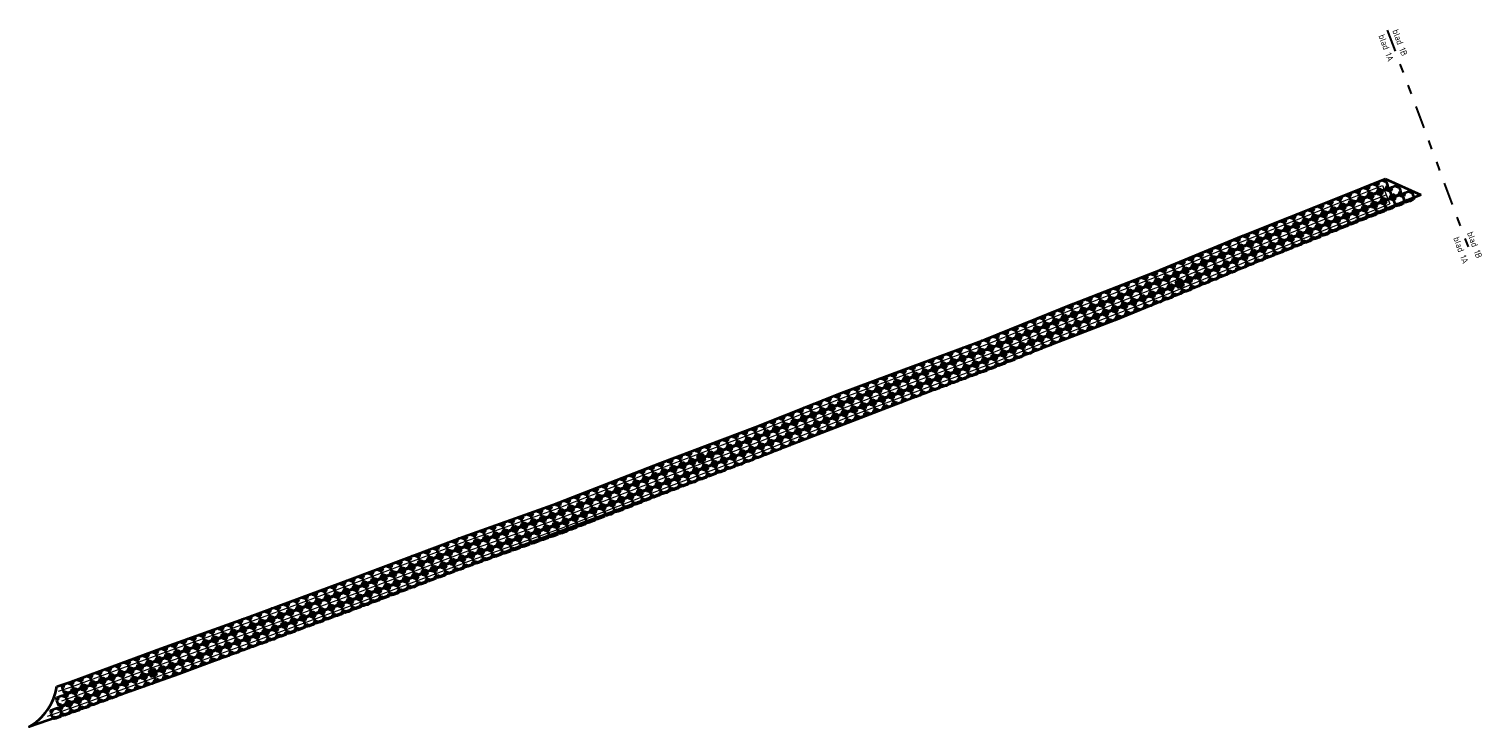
# Model space of a CAD drawing. Header units: metres. Extents: x 133137 to 133714, y 503046 to 503935.
# Tile 1 of 4: x 133137 to 133297, y 503046 to 503123. Entities that reach past the tile are written whole.
import ezdxf
from ezdxf.enums import TextEntityAlignment as Align

# ---------------------------------------------------------------- set-up
doc = ezdxf.new("R2010")
doc.units = ezdxf.units.M
doc.linetypes.add('AL-TEKENBLADGRENS', pattern=[11.5, 2.5, -1.5, 1, -1.5, 1, -1.5, 2.5])
doc.layers.get('0').update_dxf_attribs({"color": 250, "lineweight": 18})
doc.layers.get('Defpoints').update_dxf_attribs({"color": 3, "lineweight": 18})
for name, color, linetype, lineweight in [('N-WE-GW-VOORBELASTING-G', 210, 'Continuous', 35), ('N-WE-GW-VOORBELASTING_ZAND-G', 90, 'Continuous', 35), ('N-WE-MO-ONDERZOEK_ZAKBAAK-S-200', 190, 'Continuous', 25), ('X-XX-AL-TEKENBLADGRENS-GD', 7, 'AL-TEKENBLADGRENS', 30), ('X-XX-AL-TEKENBLADGRENS-T35', 2, 'Continuous', 35)]:
    doc.layers.add(name, color=color, linetype=linetype, lineweight=lineweight)
doc.styles.add('NLCS-ISO', font='NLCS-ISO.ttf')
doc.styles.add('NLCS-ISO-M200-T35', font='NLCS-ISO.ttf', dxfattribs={"height": 0.7})

# ---------------------------------------------------------------- blocks, each defined once
blk = doc.blocks.new('big bag')
at = {"layer": 'N-WE-GW-VOORBELASTING_ZAND-G', "color": 7, "flags": 128}
blk.add_lwpolyline([(0.41, -0.5, -0.077739), (-0.41, -0.5, -0.325977), (-0.5, -0.41, -0.077739), (-0.5, 0.41, -0.325977), (-0.41, 0.5, -0.077739), (0.41, 0.5, -0.325977), (0.5, 0.41, -0.077739), (0.5, -0.41, -0.325977)], format="xyb", close=True, dxfattribs=at)
for points in [[(-0.47, 0.47), (-0.25, 0.25)], [(0.47, 0.47), (0.25, 0.25)], [(-0.25, -0.25), (-0.47, -0.47)], [(0.25, -0.25), (0.47, -0.47)]]:
    blk.add_lwpolyline(points, dxfattribs=at)
blk = doc.blocks.new('SMO-BODEM_ZAKBAAK-SO')
blk.add_hatch(color=256).paths.add_polyline_path([(-1.88, 1.88), (-1.88, -1.88), (1.88, -1.88), (1.88, 1.88)])
at = {"color": 0, "linetype": 'Continuous'}
for p, q in [((-1.88, -1.88), (-1.88, 1.88)), ((-1.88, 1.88), (1.88, 1.88)), ((1.88, 1.88), (1.88, -1.88)), ((1.88, -1.88), (-1.88, -1.88))]:
    blk.add_line(p, q, dxfattribs=at)
at = {"style": 'NLCS-ISO'}
blk.add_attdef('NR', text='', height=2.5, dxfattribs=at).set_placement((3.27, -0.06), align=Align.MIDDLE_LEFT)

msp = doc.modelspace()

# ---------------------------------------------------------------- linework, layer by layer
at = {"layer": 'Defpoints', "flags": 128}
for points in [[(133139.841, 503050.322), (133141.265, 503050.822), (133151.32, 503054.507), (133161.032, 503058.019), (133172.136, 503062.118), (133184.612, 503066.834), (133194.519, 503070.338), (133206.317, 503074.925), (133216.792, 503078.892), (133226.324, 503082.687), (133233.228, 503085.249), (133242.151, 503088.571), (133251.84, 503092.476), (133261.468, 503096.221), (133270.631, 503100.012), (133280.954, 503104.143), (133285.712, 503106.046)], [(133285.712, 503106.046), (133286.529, 503104.004)], [(133138.633, 503047.565), (133142.008, 503048.752), (133152.073, 503052.44), (133161.787, 503055.953), (133172.906, 503060.057), (133185.368, 503064.768), (133195.285, 503068.275), (133207.105, 503072.871), (133217.589, 503076.841), (133227.114, 503080.633), (133233.994, 503083.187), (133242.946, 503086.52), (133252.65, 503090.43), (133262.287, 503094.179), (133271.461, 503097.974), (133281.772, 503102.101), (133286.529, 503104.004)], [(133140.206, 503049.284), (133141.637, 503049.787), (133151.696, 503053.474), (133161.409, 503056.986), (133172.521, 503061.087), (133184.99, 503065.801), (133194.902, 503069.307), (133206.711, 503073.898), (133217.19, 503077.867), (133226.719, 503081.66), (133233.611, 503084.218), (133242.548, 503087.545), (133252.245, 503091.453), (133261.878, 503095.2), (133271.046, 503098.993), (133281.363, 503103.122), (133286.121, 503105.025)]]:
    msp.add_lwpolyline(points, dxfattribs=at)
at = {"layer": 'N-WE-GW-VOORBELASTING-G', "flags": 128}
for points in [[(133139.658, 503050.84), (133141.079, 503051.34), (133151.132, 503055.024), (133160.843, 503058.536), (133171.944, 503062.633), (133184.423, 503067.351), (133194.328, 503070.854), (133206.12, 503075.438), (133216.593, 503079.405), (133226.127, 503083.2), (133233.037, 503085.765), (133241.952, 503089.084), (133251.638, 503092.987), (133261.263, 503096.731), (133270.424, 503100.521), (133280.75, 503104.654), (133286.033, 503106.767)], [(133286.033, 503106.767), (133289.959, 503105.01)]]:
    msp.add_lwpolyline(points, dxfattribs=at)
msp.add_lwpolyline([(133289.959, 503105.01), (133274.869, 503098.839), (133256.271, 503091.211), (133217.319, 503076.204), (133153.093, 503052.218), (133140.665, 503047.799), (133136.604, 503046.394, 0.2251017), (133139.658, 503050.84)], format="xyb", dxfattribs=at)
at = {"layer": 'X-XX-AL-TEKENBLADGRENS-GD', "elevation": -7055.85, "flags": 128}
msp.add_lwpolyline([(133286.251, 503123.163), (133295.648, 503097.932)], dxfattribs=at)

# ---------------------------------------------------------------- block references
for p, rotation in [((133282.649, 503104.821), 21.8014093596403), ((133283.67, 503105.23), 21.8014093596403), ((133284.691, 503105.638), 21.8014093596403), ((133285.713, 503106.047), 21.8014093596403), ((133286.121, 503105.025), 21.80140935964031), ((133287.142, 503105.434), 21.80140937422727), ((133288.572, 503104.821), 21.80140937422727), ((133278.563, 503103.186), 21.8138451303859), ((133279.585, 503103.595), 21.8138451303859), ((133280.606, 503104.004), 21.8138451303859), ((133281.627, 503104.413), 21.8014093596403), ((133282.036, 503103.391), 21.80140935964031), ((133283.057, 503103.8), 21.80140935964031), ((133284.078, 503104.208), 21.80140935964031), ((133284.486, 503103.187), 21.80140935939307), ((133285.1, 503104.617), 21.80140935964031), ((133285.508, 503103.595), 21.80140935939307), ((133286.529, 503104.004), 21.80140935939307), ((133287.55, 503104.412), 21.80140937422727), ((133274.479, 503101.551), 21.8138451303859), ((133275.5, 503101.96), 21.8138451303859), ((133276.521, 503102.369), 21.8138451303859), ((133277.542, 503102.778), 21.8138451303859), ((133277.951, 503101.756), 21.81384539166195), ((133278.972, 503102.165), 21.81384539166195), ((133279.993, 503102.574), 21.81384539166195), ((133280.401, 503101.552), 21.8138456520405), ((133281.014, 503102.983), 21.81384539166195), ((133281.422, 503101.961), 21.8138456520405), ((133282.444, 503102.37), 21.80140935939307), ((133283.465, 503102.778), 21.80140935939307), ((133271.415, 503100.325), 21.8138451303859), ((133272.436, 503100.734), 21.8138451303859), ((133273.457, 503101.143), 21.8138451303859), ((133273.866, 503100.121), 21.81384539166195), ((133274.887, 503100.53), 21.81384539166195), ((133275.908, 503100.939), 21.81384539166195), ((133276.93, 503101.348), 21.81384539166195), ((133277.338, 503100.326), 21.8138456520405), ((133278.359, 503100.735), 21.8138456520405), ((133279.38, 503101.144), 21.8138456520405), ((133267.345, 503098.652), 22.47538326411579), ((133268.362, 503099.073), 22.47538326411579), ((133269.378, 503099.493), 22.47538326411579), ((133269.787, 503098.472), 22.47538352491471), ((133270.395, 503099.914), 22.47538326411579), ((133270.803, 503098.892), 22.47538352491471), ((133271.823, 503099.304), 21.81384539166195), ((133272.845, 503099.713), 21.81384539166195), ((133273.253, 503098.691), 21.8138456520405), ((133274.274, 503099.1), 21.8138456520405), ((133275.295, 503099.509), 21.8138456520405), ((133276.316, 503099.917), 21.8138456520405), ((133263.28, 503096.97), 22.47538326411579), ((133264.296, 503097.391), 22.47538326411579), ((133265.312, 503097.811), 22.47538326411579), ((133265.721, 503096.79), 22.47538352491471), ((133266.329, 503098.232), 22.47538326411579), ((133266.737, 503097.21), 22.47538352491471), ((133267.754, 503097.631), 22.47538352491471), ((133268.77, 503098.051), 22.47538352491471), ((133269.178, 503097.03), 22.47538378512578), ((133270.195, 503097.45), 22.47538378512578), ((133271.211, 503097.871), 22.47538378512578), ((133272.231, 503098.282), 21.8138456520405), ((133259.194, 503095.336), 21.25538888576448), ((133260.22, 503095.735), 21.25538888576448), ((133261.245, 503096.134), 21.25538888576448), ((133262.263, 503096.55), 22.47538326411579), ((133262.672, 503095.528), 22.47538352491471), ((133263.688, 503095.949), 22.47538352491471), ((133264.705, 503096.369), 22.47538352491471), ((133265.113, 503095.348), 22.47538378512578), ((133266.129, 503095.768), 22.47538378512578), ((133267.145, 503096.189), 22.47538378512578), ((133268.162, 503096.609), 22.47538378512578), ((133255.094, 503093.741), 21.25538888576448), ((133256.119, 503094.14), 21.25538888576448), ((133257.144, 503094.539), 21.25538888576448), ((133258.169, 503094.937), 21.25538888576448), ((133258.578, 503093.916), 21.25538914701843), ((133259.603, 503094.315), 21.25538914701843), ((133260.628, 503094.714), 21.25538914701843), ((133261.036, 503093.692), 21.25538940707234), ((133261.653, 503095.112), 21.25538914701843), ((133262.061, 503094.091), 21.25538940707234), ((133263.08, 503094.507), 22.47538378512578), ((133264.096, 503094.927), 22.47538378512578), ((133250.997, 503092.136), 21.94710404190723), ((133252.018, 503092.545), 21.25538888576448), ((133253.043, 503092.944), 21.25538888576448), ((133253.452, 503091.922), 21.25538914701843), ((133254.069, 503093.342), 21.25538888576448), ((133254.477, 503092.321), 21.25538914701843), ((133255.502, 503092.72), 21.25538914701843), ((133256.527, 503093.118), 21.25538914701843), ((133256.935, 503092.097), 21.25538940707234), ((133257.553, 503093.517), 21.25538914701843), ((133257.961, 503092.496), 21.25538940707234), ((133258.986, 503092.894), 21.25538940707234), ((133260.011, 503093.293), 21.25538940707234), ((133246.916, 503090.491), 21.94710404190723), ((133247.936, 503090.902), 21.94710404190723), ((133248.957, 503091.314), 21.94710404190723), ((133249.977, 503091.725), 21.94710404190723), ((133250.385, 503090.703), 21.94710430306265), ((133251.406, 503091.114), 21.94710430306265), ((133252.427, 503091.523), 21.25538914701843), ((133252.835, 503090.502), 21.25538940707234), ((133253.86, 503090.901), 21.25538940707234), ((133254.885, 503091.299), 21.25538940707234), ((133255.91, 503091.698), 21.25538940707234), ((133242.835, 503088.847), 21.94710404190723), ((133243.855, 503089.258), 21.94710404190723), ((133244.875, 503089.669), 21.94710404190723), ((133245.896, 503090.08), 21.94710404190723), ((133246.304, 503089.059), 21.94710430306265), ((133247.324, 503089.47), 21.94710430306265), ((133248.345, 503089.881), 21.94710430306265), ((133248.753, 503088.86), 21.94710456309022), ((133249.365, 503090.292), 21.94710430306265), ((133249.773, 503089.271), 21.94710456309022), ((133250.793, 503089.682), 21.94710456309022), ((133251.814, 503090.093), 21.94710456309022), ((133238.718, 503087.293), 20.41998965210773), ((133239.749, 503087.677), 20.41998965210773), ((133240.78, 503088.061), 20.41998965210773), ((133241.811, 503088.445), 20.41998965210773), ((133242.22, 503087.423), 20.41998686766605), ((133243.243, 503087.825), 21.94710430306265), ((133244.264, 503088.237), 21.94710430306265), ((133244.672, 503087.215), 21.94710456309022), ((133245.284, 503088.648), 21.94710430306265), ((133245.692, 503087.626), 21.94710456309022), ((133246.712, 503088.037), 21.94710456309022), ((133247.732, 503088.448), 21.94710456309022), ((133234.595, 503085.758), 20.41998965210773), ((133235.626, 503086.142), 20.41998965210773), ((133236.657, 503086.526), 20.41998965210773), ((133237.688, 503086.909), 20.41998965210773), ((133238.096, 503085.888), 20.41998686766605), ((133239.127, 503086.272), 20.41998686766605), ((133240.158, 503086.655), 20.41998686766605), ((133240.566, 503085.634), 20.41998408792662), ((133241.189, 503087.039), 20.41998686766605), ((133241.597, 503086.017), 20.41998408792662), ((133242.628, 503086.401), 20.41998408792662), ((133243.651, 503086.804), 21.94710456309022), ((133230.47, 503084.226), 20.36498418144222), ((133231.502, 503084.608), 20.36498418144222), ((133232.533, 503084.991), 20.36498418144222), ((133232.942, 503083.97), 20.36498444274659), ((133233.564, 503085.374), 20.41998965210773), ((133233.973, 503084.353), 20.41998686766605), ((133235.004, 503084.736), 20.41998686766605), ((133236.034, 503085.12), 20.41998686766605), ((133236.443, 503084.098), 20.41998408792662), ((133237.065, 503085.504), 20.41998686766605), ((133237.473, 503084.482), 20.41998408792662), ((133238.504, 503084.866), 20.41998408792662), ((133239.535, 503085.25), 20.41998408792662), ((133226.345, 503082.694), 20.36498418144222), ((133227.377, 503083.077), 20.36498418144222), ((133228.408, 503083.46), 20.36498418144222), ((133228.817, 503082.438), 20.36498444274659), ((133229.439, 503083.843), 20.36498418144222), ((133229.848, 503082.821), 20.36498444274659), ((133230.879, 503083.204), 20.36498444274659), ((133231.91, 503083.587), 20.36498444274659), ((133232.318, 503082.565), 20.36498470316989), ((133233.35, 503082.948), 20.36498470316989), ((133234.381, 503083.331), 20.41998408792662), ((133235.412, 503083.715), 20.41998408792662), ((133222.257, 503081.068), 21.70498345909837), ((133223.279, 503081.474), 21.70498345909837), ((133224.301, 503081.881), 21.70498345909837), ((133224.71, 503080.86), 21.70498372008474), ((133225.323, 503082.288), 21.70498345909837), ((133225.732, 503081.267), 21.70498372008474), ((133226.754, 503081.673), 20.36498444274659), ((133227.785, 503082.056), 20.36498444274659), ((133228.193, 503081.034), 20.36498470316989), ((133229.225, 503081.417), 20.36498470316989), ((133230.256, 503081.799), 20.36498470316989), ((133231.287, 503082.182), 20.36498470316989), ((133218.169, 503079.44), 21.70498345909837), ((133219.191, 503079.847), 21.70498345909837), ((133220.213, 503080.254), 21.70498345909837), ((133220.622, 503079.233), 21.70498372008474), ((133221.235, 503080.661), 21.70498345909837), ((133221.644, 503079.64), 21.70498372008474), ((133222.666, 503080.046), 21.70498372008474), ((133223.688, 503080.453), 21.70498372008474), ((133224.096, 503079.432), 21.70498398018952), ((133225.118, 503079.838), 21.70498398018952), ((133226.14, 503080.245), 21.70498398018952), ((133227.162, 503080.651), 20.36498470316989), ((133214.063, 503077.859), 20.74586280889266), ((133215.092, 503078.248), 20.74586280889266), ((133216.121, 503078.638), 20.74586280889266), ((133216.529, 503077.617), 20.74586306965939), ((133217.147, 503079.034), 21.70498345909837), ((133217.556, 503078.012), 21.70498372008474), ((133218.578, 503078.419), 21.70498372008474), ((133219.6, 503078.826), 21.70498372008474), ((133220.008, 503077.804), 21.70498398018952), ((133221.03, 503078.211), 21.70498398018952), ((133222.052, 503078.618), 21.70498398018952), ((133223.074, 503079.025), 21.70498398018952), ((133208.92, 503075.91), 20.74586280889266), ((133209.949, 503076.3), 20.74586280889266), ((133210.977, 503076.69), 20.74586280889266), ((133212.006, 503077.079), 20.74586280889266), ((133212.415, 503076.058), 20.74586306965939), ((133213.035, 503077.469), 20.74586280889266), ((133213.443, 503076.448), 20.74586306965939), ((133214.472, 503076.837), 20.74586306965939), ((133215.501, 503077.227), 20.74586306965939), ((133215.909, 503076.205), 20.74586332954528), ((133216.937, 503076.595), 20.74586332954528), ((133217.964, 503076.991), 21.70498398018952), ((133218.986, 503077.398), 21.70498398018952), ((133204.81, 503074.339), 21.24300188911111), ((133205.836, 503074.737), 21.24300188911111), ((133206.863, 503075.131), 20.74586280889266), ((133207.891, 503075.521), 20.74586280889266), ((133208.3, 503074.499), 20.74586306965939), ((133209.329, 503074.889), 20.74586306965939), ((133210.357, 503075.279), 20.74586306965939), ((133211.386, 503075.668), 20.74586306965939), ((133211.794, 503074.647), 20.74586332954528), ((133212.823, 503075.036), 20.74586332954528), ((133213.851, 503075.426), 20.74586332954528), ((133214.88, 503075.816), 20.74586332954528), ((133200.709, 503072.745), 21.24300188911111), ((133201.735, 503073.143), 21.24300188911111), ((133202.76, 503073.542), 21.24300188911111), ((133203.785, 503073.94), 21.24300188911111), ((133204.194, 503072.919), 21.24300215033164), ((133205.219, 503073.317), 21.24300215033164), ((133206.244, 503073.716), 21.24300215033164), ((133206.652, 503072.694), 21.24300241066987), ((133207.271, 503074.11), 20.74586306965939), ((133207.679, 503073.088), 20.74586332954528), ((133208.708, 503073.478), 20.74586332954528), ((133209.737, 503073.867), 20.74586332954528), ((133210.765, 503074.257), 20.74586332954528), ((133196.608, 503071.15), 21.24300188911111), ((133197.634, 503071.549), 21.24300188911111), ((133198.659, 503071.947), 21.24300188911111), ((133199.684, 503072.346), 21.24300188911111), ((133200.093, 503071.325), 21.24300215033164), ((133201.118, 503071.723), 21.24300215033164), ((133202.143, 503072.122), 21.24300215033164), ((133202.551, 503071.1), 21.24300241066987), ((133203.168, 503072.52), 21.24300215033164), ((133203.576, 503071.499), 21.24300241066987), ((133204.602, 503071.897), 21.24300241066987), ((133205.627, 503072.296), 21.24300241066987), ((133192.484, 503069.619), 19.47663820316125), ((133193.521, 503069.985), 19.47663820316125), ((133194.558, 503070.353), 21.24300188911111), ((133195.583, 503070.752), 21.24300188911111), ((133195.992, 503069.73), 21.24300215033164), ((133197.017, 503070.129), 21.24300215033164), ((133198.042, 503070.528), 21.24300215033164), ((133198.45, 503069.506), 21.24300241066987), ((133199.067, 503070.926), 21.24300215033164), ((133199.475, 503069.905), 21.24300241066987), ((133200.501, 503070.303), 21.24300241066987), ((133201.526, 503070.702), 21.24300241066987), ((133188.336, 503068.151), 19.47663820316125), ((133189.373, 503068.518), 19.47663820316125), ((133190.41, 503068.885), 19.47663820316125), ((133191.447, 503069.252), 19.47663820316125), ((133191.856, 503068.23), 19.47663846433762), ((133192.893, 503068.596), 19.47663846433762), ((133193.93, 503068.963), 19.47663846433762), ((133194.338, 503067.941), 19.47663872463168), ((133194.966, 503069.332), 21.24300215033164), ((133195.374, 503068.31), 21.24300241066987), ((133196.4, 503068.709), 21.24300241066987), ((133197.425, 503069.107), 21.24300241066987), ((133184.191, 503066.675), 20.71036033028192), ((133185.225, 503067.051), 19.47663820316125), ((133186.262, 503067.418), 19.47663820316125), ((133186.671, 503066.396), 19.47663846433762), ((133187.299, 503067.785), 19.47663820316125), ((133187.708, 503066.763), 19.47663846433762), ((133188.745, 503067.129), 19.47663846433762), ((133189.782, 503067.496), 19.47663846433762), ((133190.19, 503066.474), 19.47663872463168), ((133190.819, 503067.863), 19.47663846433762), ((133191.227, 503066.84), 19.47663872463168), ((133192.264, 503067.207), 19.47663872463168), ((133193.301, 503067.574), 19.47663872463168), ((133179.046, 503064.73), 20.71036033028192), ((133180.075, 503065.119), 20.71036033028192), ((133181.104, 503065.508), 20.71036033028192), ((133182.133, 503065.897), 20.71036033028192), ((133182.542, 503064.876), 20.7103605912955), ((133183.162, 503066.286), 20.71036033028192), ((133183.571, 503065.265), 20.7103605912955), ((133184.6, 503065.654), 20.7103605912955), ((133185.634, 503066.029), 19.47663846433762), ((133186.042, 503065.007), 19.47663872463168), ((133187.079, 503065.373), 19.47663872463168), ((133188.116, 503065.74), 19.47663872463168), ((133189.153, 503066.107), 19.47663872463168), ((133174.931, 503063.174), 20.71036033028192), ((133175.96, 503063.563), 20.71036033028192), ((133176.989, 503063.952), 20.71036033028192), ((133178.018, 503064.341), 20.71036033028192), ((133178.426, 503063.32), 20.7103605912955), ((133179.455, 503063.709), 20.7103605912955), ((133180.484, 503064.098), 20.7103605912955), ((133181.513, 503064.487), 20.7103605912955), ((133181.921, 503063.465), 20.71036085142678), ((133182.95, 503063.854), 20.71036085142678), ((133183.979, 503064.243), 20.71036085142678), ((133185.008, 503064.632), 20.71036085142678), ((133170.811, 503061.629), 20.25738151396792), ((133171.843, 503062.01), 20.25738151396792), ((133172.873, 503062.396), 20.71036033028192), ((133173.902, 503062.785), 20.71036033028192), ((133174.31, 503061.764), 20.7103605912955), ((133175.339, 503062.153), 20.7103605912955), ((133176.368, 503062.542), 20.7103605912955), ((133176.776, 503061.52), 20.71036085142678), ((133177.397, 503062.931), 20.7103605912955), ((133177.805, 503061.909), 20.71036085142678), ((133178.834, 503062.298), 20.71036085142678), ((133179.863, 503062.687), 20.71036085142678), ((133180.892, 503063.076), 20.71036085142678), ((133166.683, 503060.105), 20.25738151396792), ((133167.715, 503060.486), 20.25738151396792), ((133168.747, 503060.867), 20.25738151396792), ((133169.779, 503061.248), 20.25738151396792), ((133170.188, 503060.226), 20.25738177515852), ((133171.22, 503060.607), 20.25738177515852), ((133172.252, 503060.988), 20.25738177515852), ((133172.66, 503059.966), 20.25738203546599), ((133173.282, 503061.375), 20.7103605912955), ((133173.69, 503060.353), 20.71036085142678), ((133174.719, 503060.742), 20.71036085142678), ((133175.747, 503061.131), 20.71036085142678), ((133162.555, 503058.582), 20.25738151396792), ((133163.587, 503058.963), 20.25738151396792), ((133164.619, 503059.343), 20.25738151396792), ((133165.028, 503058.322), 20.25738177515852), ((133165.651, 503059.724), 20.25738151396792), ((133166.06, 503058.703), 20.25738177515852), ((133167.092, 503059.084), 20.25738177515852), ((133168.124, 503059.464), 20.25738177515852), ((133168.532, 503058.442), 20.25738203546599), ((133169.156, 503059.845), 20.25738177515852), ((133169.564, 503058.823), 20.25738203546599), ((133170.596, 503059.204), 20.25738203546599), ((133171.628, 503059.585), 20.25738203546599), ((133157.387, 503056.701), 19.88261183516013), ((133158.421, 503057.075), 19.88261183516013), ((133159.456, 503057.449), 19.88261183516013), ((133160.49, 503057.824), 19.88261183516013), ((133160.899, 503056.802), 19.88261209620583), ((133161.524, 503058.201), 20.25738151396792), ((133161.932, 503057.179), 20.25738177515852), ((133162.964, 503057.56), 20.25738177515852), ((133163.996, 503057.941), 20.25738177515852), ((133164.404, 503056.919), 20.25738203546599), ((133165.436, 503057.3), 20.25738203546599), ((133166.468, 503057.681), 20.25738203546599), ((133167.5, 503058.062), 20.25738203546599), ((133153.249, 503055.205), 19.88261183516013), ((133154.284, 503055.579), 19.88261183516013), ((133155.318, 503055.953), 19.88261183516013), ((133156.353, 503056.327), 19.88261183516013), ((133156.761, 503055.305), 19.88261209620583), ((133157.796, 503055.679), 19.88261209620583), ((133158.83, 503056.053), 19.88261209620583), ((133159.865, 503056.428), 19.88261209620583), ((133160.273, 503055.405), 19.88261235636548), ((133161.307, 503055.78), 19.88261235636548), ((133162.34, 503056.157), 20.25738203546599), ((133163.372, 503056.538), 20.25738203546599), ((133149.115, 503053.699), 20.12575246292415), ((133150.148, 503054.078), 20.12575246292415), ((133151.181, 503054.456), 20.12575246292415), ((133152.215, 503054.831), 19.88261183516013), ((133152.624, 503053.809), 19.88261209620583), ((133153.658, 503054.183), 19.88261209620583), ((133154.692, 503054.557), 19.88261209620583), ((133155.101, 503053.535), 19.88261235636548), ((133155.727, 503054.931), 19.88261209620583), ((133156.135, 503053.909), 19.88261235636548), ((133157.17, 503054.283), 19.88261235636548), ((133158.204, 503054.657), 19.88261235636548), ((133159.238, 503055.031), 19.88261235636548), ((133144.984, 503052.185), 20.12575246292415), ((133146.016, 503052.564), 20.12575246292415), ((133147.049, 503052.942), 20.12575246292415), ((133147.458, 503051.92), 20.12575272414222), ((133148.082, 503053.321), 20.12575246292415), ((133148.491, 503052.299), 20.12575272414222), ((133149.524, 503052.677), 20.12575272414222), ((133150.556, 503053.056), 20.12575272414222), ((133150.965, 503052.034), 20.12575298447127), ((133151.589, 503053.434), 20.12575272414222), ((133151.997, 503052.412), 20.12575298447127), ((133153.032, 503052.787), 19.88261235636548), ((133154.066, 503053.161), 19.88261235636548), ((133140.85, 503050.677), 19.37321474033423), ((133141.885, 503051.05), 20.12575246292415), ((133142.918, 503051.428), 20.12575246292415), ((133143.327, 503050.406), 20.12575272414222), ((133143.951, 503051.807), 20.12575246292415), ((133144.359, 503050.785), 20.12575272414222), ((133145.392, 503051.163), 20.12575272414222), ((133146.425, 503051.542), 20.12575272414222), ((133146.833, 503050.52), 20.12575298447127), ((133147.866, 503050.898), 20.12575298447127), ((133148.899, 503051.277), 20.12575298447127), ((133149.932, 503051.655), 20.12575298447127), ((133140.221, 503049.289), 19.37321500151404), ((133141.259, 503049.654), 19.37321500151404), ((133142.294, 503050.028), 20.12575272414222), ((133142.702, 503049.006), 20.12575298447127), ((133143.735, 503049.384), 20.12575298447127), ((133144.768, 503049.763), 20.12575298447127), ((133145.8, 503050.141), 20.12575298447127), ((133139.592, 503047.902), 19.37321526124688), ((133140.63, 503048.267), 19.37321526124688), ((133141.668, 503048.632), 19.37321526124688)]:
    msp.add_blockref('big bag', p, dxfattribs=dict(rotation=rotation))
at = {"layer": 'N-WE-MO-ONDERZOEK_ZAKBAAK-S-200', "xscale": 0.2, "yscale": 0.2, "zscale": 0.2}
for p, rotation, values in [((133263.38, 503095.217), 21.88862192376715, {'NR': 'ZB3'}), ((133210.655, 503075.983), 20.53111024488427, {'NR': 'ZB2'}), ((133150.244, 503052.356), 19.36551668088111, {'NR': 'ZB1'})]:
    msp.add_blockref('SMO-BODEM_ZAKBAAK-SO', p, dxfattribs=dict(at, rotation=rotation)).add_auto_attribs(values)

# ---------------------------------------------------------------- texts
at = {"layer": 'X-XX-AL-TEKENBLADGRENS-T35', "style": 'NLCS-ISO-M200-T35'}
for s, p in [('blad 1B', (133286.796, 503123.084, -7057.31)), ('blad 1A', (133285.272, 503122.521, -7057.31)), ('blad 1B', (133295.034, 503100.791, -7056.839)), ('blad 1A', (133293.51, 503100.228, -7056.839))]:
    msp.add_text(s, height=0.7, rotation=290.28762, dxfattribs=at).set_placement(p)

doc.saveas('drawing.dxf')
